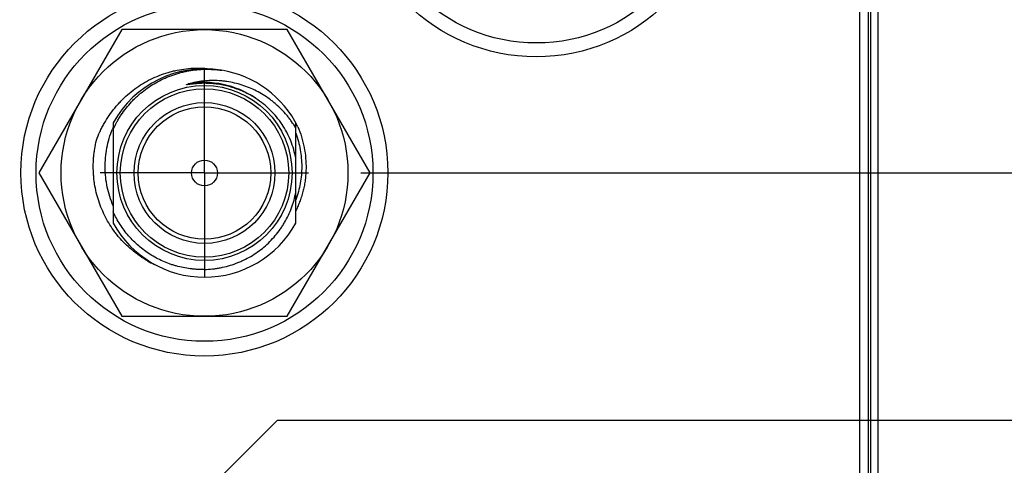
# Model space of a CAD drawing. Header units: inches. Extents: x 0 to 22, y 0 to 17.
# Tile 43 of 98: x 11.671 to 12.851, y 9.37 to 9.905. Entities that reach past the tile are written whole.
import ezdxf

# ---------------------------------------------------------------- set-up
doc = ezdxf.new("R2010")
doc.units = ezdxf.units.IN
doc.header["$LTSCALE"] = 1.21
doc.header["$MEASUREMENT"] = 0
doc.linetypes.add('CENTER', pattern=[0.6, 0.375, -0.075, 0.075, -0.075])
doc.layers.get('0').update_dxf_attribs({"linetype": 'CONTINUOUS'})
doc.layers.add('02___PRT_ALL_AXES', color=7, linetype='CONTINUOUS')
doc.layers.add('DIMENSIONS', color=7, linetype='CONTINUOUS')
doc.styles.get("Standard").update_dxf_attribs({"font": 'txt', "width": 0.8})
doc.dimstyles.new('DIMSTYLE_1', dxfattribs={"dimtxt": 0.125, "dimasz": 0.18, "dimexe": 0.125, "dimexo": 0.0625, "dimgap": 0.03125, "dimtad": 0, "dimtih": 1, "dimtoh": 1, "dimzin": 4, "dimdsep": 46, "dimtxsty": 'STANDARD', "dimblk": '_FILLED', "dimblk1": '_FILLED', "dimblk2": '_FILLED', "dimcen": 0.09, "dimadec": 0, "dimazin": 0, "dimtp": 0.01, "dimtm": 0.01, "dimtfac": 1, "dimtofl": 0, "dimtmove": 0, "dimatfit": 3, "dimldrblk": '_FILLED', "dimfxl": 1, "dimtolj": 1, "dimtzin": 4, "dimarcsym": 0})

# ---------------------------------------------------------------- blocks, each defined once
blk = doc.blocks.new('*D13')
at = {"layer": 'DIMENSIONS', "color": 2, "linetype": 'CONTINUOUS'}
blk.add_line((12.29, 7.6007), (12.29, 6.0138), dxfattribs=at)
at = {"layer": 'DIMENSIONS', "color": 2, "linetype": 'CONTINUOUS', "insert": (12.2275, 5.9513), "char_height": 0.125, "width": 1.525, "attachment_point": 3, "rotation": 90, "line_spacing_factor": 0.9}
blk.add_mtext('4X 4.90{\\Ftxt.shx;\\W1.000000;\\H0.125000; }[124.4]', dxfattribs=at)
blk = doc.blocks.new('_FILLED')
at = {"color": 0, "linetype": 'BYBLOCK'}
blk.add_solid([(0, 0), (-1, 0.1736), (-1, -0.1736)], dxfattribs=at)
blk = doc.blocks.new('*D25')
at = {"layer": 'DIMENSIONS', "color": 2, "linetype": 'CONTINUOUS'}
blk.add_line((12.0796, 9.7212), (13.1372, 9.7212), dxfattribs=at)
at = {"layer": 'DIMENSIONS', "color": 2, "linetype": 'CONTINUOUS', "insert": (13.1997, 9.7837), "char_height": 0.125, "width": 1.125, "attachment_point": 1, "line_spacing_factor": 0.9}
blk.add_mtext('3.07{\\Ftxt.shx;\\W1.000000;\\H0.125000; }[78.1]', dxfattribs=at)
blk = doc.blocks.new('*D26')
at = {"layer": 'DIMENSIONS', "color": 2, "linetype": 'CONTINUOUS'}
blk.add_line((12.4776, 10.0802), (13.1372, 10.0802), dxfattribs=at)
at = {"layer": 'DIMENSIONS', "color": 2, "linetype": 'CONTINUOUS', "insert": (13.1997, 10.1427), "char_height": 0.125, "width": 1.125, "attachment_point": 1, "line_spacing_factor": 0.9}
blk.add_mtext('3.43{\\Ftxt.shx;\\W1.000000;\\H0.125000; }[87.2]', dxfattribs=at)
blk = doc.blocks.new('*D27')
at = {"layer": 'DIMENSIONS', "color": 2, "linetype": 'CONTINUOUS'}
blk.add_line((12.0796, 10.4212), (13.1372, 10.4212), dxfattribs=at)
at = {"layer": 'DIMENSIONS', "color": 2, "linetype": 'CONTINUOUS', "insert": (13.1997, 10.4837), "char_height": 0.125, "width": 1.125, "attachment_point": 1, "line_spacing_factor": 0.9}
blk.add_mtext('3.77{\\Ftxt.shx;\\W1.000000;\\H0.125000; }[95.9]', dxfattribs=at)
blk = doc.blocks.new('*D30')
at = {"layer": 'DIMENSIONS', "color": 2, "linetype": 'CONTINUOUS'}
for p, q in [((11.7808, 9.226), (11.9796, 9.4242)), ((11.9796, 9.4242), (13.1372, 9.4242)), ((10.8112, 9.226), (11.7808, 9.226))]:
    blk.add_line(p, q, dxfattribs=at)
at = {"layer": 'DIMENSIONS', "color": 2, "linetype": 'CONTINUOUS', "insert": (13.1997, 9.4867), "char_height": 0.125, "width": 1.425, "attachment_point": 1, "line_spacing_factor": 0.9}
blk.add_mtext('2X 2.58{\\Ftxt.shx;\\W1.000000;\\H0.125000; }[65.5]', dxfattribs=at)

msp = doc.modelspace()

# ---------------------------------------------------------------- linework, layer by layer
at = {"color": 7, "linetype": 'CONTINUOUS'}
for p, q in [((12.688, 11.5892), (12.688, 6.5242)), ((12.678, 6.5502), (12.678, 11.5552)), ((12.6997, 11.1892), (12.6997, 7.1892)), ((11.7929, 9.8929), (11.6936, 9.7209)), ((11.9915, 9.8929), (11.7929, 9.8929)), ((12.0908, 9.7209), (11.9915, 9.8929)), ((11.8922, 9.8285), (11.8905, 9.8285)), ((11.7827, 9.7812), (11.7827, 9.7733)), ((12.0017, 9.6606), (12.0017, 9.7812)), ((11.7827, 9.7732), (11.7827, 9.6606)), ((11.6936, 9.7209), (11.7929, 9.5489)), ((11.9915, 9.5489), (12.0908, 9.7209)), ((11.7929, 9.5489), (11.9915, 9.5489))]:
    msp.add_line(p, q, dxfattribs=at)
at = {"color": 9, "linetype": 'CONTINUOUS'}
for p, q in [((12.691, 11.1892), (12.691, 7.1892)), ((12.6996, 11.1892), (12.6996, 7.1892))]:
    msp.add_line(p, q, dxfattribs=at)
at = {"color": 7, "linetype": 'CONTINUOUS'}
for centre, radius in [((12.29, 10.0802), 0.22), ((12.2902, 10.0789), 0.202), ((11.892, 9.7212), 0.22), ((11.8922, 9.7209), 0.202), ((11.8922, 9.7209), 0.172), ((11.8922, 9.7209), 0.105), ((11.8922, 9.7209), 0.0845), ((11.8922, 9.7209), 0.0795), ((11.8922, 9.7209), 0.0155)]:
    msp.add_circle(centre, radius, dxfattribs=at)
at = {"color": 9, "linetype": 'CONTINUOUS'}
msp.add_circle((11.8922, 9.7209), 0.101, dxfattribs=at)
at = {"color": 7, "linetype": 'CONTINUOUS'}
for centre, radius, start, end in [((11.8922, 9.7209), 0.125, 80.9503, 151.1635), ((11.8922, 9.7209), 0.125, 26.3984, 80.4922), ((11.8951, 9.7279), 0.1222, 156.8717, 158.0534), ((11.8922, 9.7209), 0.125, 208.8365, 331.1635), ((11.8854, 9.7243), 0.1251, 240.5355, 244.8229)]:
    msp.add_arc(centre, radius, start, end, dxfattribs=at)
at = {"color": 9, "linetype": 'CONTINUOUS'}
msp.add_arc((11.8922, 9.7209), 0.1086, 55.9574, 100.4064, dxfattribs=at)
at = {"color": 7, "linetype": 'CONTINUOUS'}
for points, knots in [([(11.7625, 9.7601), (11.7638, 9.7636), (11.7659, 9.7688), (11.7692, 9.7754), (11.7727, 9.782), (11.7777, 9.7899), (11.7832, 9.7974), (11.7881, 9.803), (11.7931, 9.8085), (11.7999, 9.8149), (11.8086, 9.8219), (11.8179, 9.8281), (11.8276, 9.8335), (11.8378, 9.8381), (11.8466, 9.8411), (11.8538, 9.843), (11.8611, 9.8447), (11.8703, 9.8462), (11.8796, 9.8468), (11.887, 9.8468), (11.8944, 9.8465), (11.9, 9.8459), (11.9037, 9.8453)], [0, 0, 0, 0, 0.062498, 0.093753, 0.125008, 0.187506, 0.250003, 0.281258, 0.312514, 0.37501, 0.437507, 0.500004, 0.5625, 0.624996, 0.687492, 0.718748, 0.750003, 0.812499, 0.874994, 0.906249, 0.937504, 1, 1, 1, 1]), ([(11.7827, 9.7732), (11.7841, 9.7763), (11.7863, 9.7807), (11.7896, 9.7864), (11.7932, 9.792), (11.7981, 9.7987), (11.8034, 9.805), (11.8081, 9.8098), (11.8129, 9.8144), (11.8192, 9.8197), (11.8273, 9.8255), (11.8359, 9.8306), (11.8448, 9.835), (11.854, 9.8386), (11.862, 9.841), (11.8684, 9.8426), (11.8749, 9.8439), (11.8831, 9.845), (11.8914, 9.8455), (11.898, 9.8454), (11.9046, 9.8451), (11.9096, 9.8446), (11.9129, 9.8441)], [0, 0, 0, 0, 0.062496, 0.093751, 0.125005, 0.187501, 0.249998, 0.281252, 0.312507, 0.375004, 0.4375, 0.499997, 0.562494, 0.624991, 0.687488, 0.718743, 0.749998, 0.812495, 0.874993, 0.906247, 0.937502, 1, 1, 1, 1]), ([(11.8905, 9.8285), (11.8896, 9.8284), (11.8882, 9.8284), (11.8863, 9.8283), (11.8849, 9.8282), (11.8835, 9.8282), (11.8821, 9.828), (11.8807, 9.8279), (11.8795, 9.8278), (11.8786, 9.8277), (11.8779, 9.8276), (11.8772, 9.8275), (11.8765, 9.8275), (11.8758, 9.8274), (11.8751, 9.8273), (11.8745, 9.8272), (11.874, 9.8272), (11.8737, 9.8271), (11.8734, 9.8271), (11.873, 9.827), (11.8727, 9.827), (11.8724, 9.8269), (11.8721, 9.8269), (11.872, 9.8269), (11.8718, 9.8269), (11.8716, 9.8269), (11.8714, 9.8268), (11.8713, 9.8268), (11.8712, 9.8268), (11.8711, 9.8268), (11.871, 9.8268), (11.8709, 9.8268), (11.8708, 9.8268), (11.8708, 9.8268), (11.8707, 9.8268), (11.8707, 9.8268), (11.8706, 9.8268), (11.8706, 9.8268), (11.8705, 9.8268), (11.8705, 9.8268), (11.8705, 9.8269), (11.8705, 9.8269), (11.8705, 9.8269), (11.8705, 9.8269), (11.8705, 9.8269), (11.8705, 9.8269), (11.8705, 9.8269), (11.8706, 9.827), (11.8706, 9.827), (11.8706, 9.827), (11.8707, 9.827), (11.8707, 9.8271), (11.8708, 9.8271), (11.8709, 9.8271), (11.8709, 9.8272), (11.871, 9.8272), (11.8711, 9.8272), (11.8713, 9.8273), (11.8714, 9.8273), (11.8716, 9.8274), (11.8718, 9.8274), (11.8719, 9.8275), (11.8721, 9.8275), (11.8723, 9.8276), (11.8725, 9.8277), (11.8726, 9.8277)], [0, 0, 0, 0, 0.125503, 0.188255, 0.251007, 0.313757, 0.376507, 0.439255, 0.502, 0.533371, 0.564741, 0.596109, 0.627476, 0.658839, 0.6902, 0.721555, 0.73723, 0.752902, 0.768572, 0.784239, 0.7999, 0.815555, 0.823379, 0.8312, 0.839017, 0.846829, 0.854635, 0.86243, 0.866323, 0.870211, 0.874093, 0.877966, 0.881827, 0.885669, 0.887578, 0.889476, 0.891356, 0.893205, 0.895, 0.895859, 0.89667, 0.897421, 0.897772, 0.898118, 0.898853, 0.899657, 0.901371, 0.903173, 0.905018, 0.906889, 0.908775, 0.910673, 0.914491, 0.91833, 0.922182, 0.926044, 0.929912, 0.937666, 0.945434, 0.953212, 0.960998, 0.968791, 0.976588, 0.984389, 1, 1, 1, 1]), ([(12.0017, 9.775), (12.0001, 9.7776), (11.9975, 9.7816), (11.9938, 9.7866), (11.9899, 9.7914), (11.9846, 9.7972), (11.9789, 9.8026), (11.9741, 9.8066), (11.9692, 9.8104), (11.9627, 9.8147), (11.9545, 9.8194), (11.946, 9.8233), (11.9372, 9.8265), (11.9282, 9.829), (11.9205, 9.8305), (11.9143, 9.8313), (11.9081, 9.8318), (11.9003, 9.832), (11.8925, 9.8315), (11.8863, 9.8307), (11.8802, 9.8296), (11.8756, 9.8285), (11.8726, 9.8277)], [0, 0, 0, 0, 0.062524, 0.093791, 0.125057, 0.187574, 0.250088, 0.28135, 0.312612, 0.375119, 0.437622, 0.500122, 0.562618, 0.62511, 0.687598, 0.718847, 0.750096, 0.812575, 0.87505, 0.906292, 0.937534, 1, 1, 1, 1]), ([(11.9537, 9.8104), (11.9515, 9.8119), (11.9468, 9.8146), (11.9395, 9.8183), (11.9333, 9.8209), (11.9282, 9.8227), (11.923, 9.8244), (11.9164, 9.826), (11.9098, 9.8272), (11.9044, 9.8279), (11.899, 9.8283), (11.8949, 9.8285), (11.8922, 9.8285)], [0, 0, 0, 0, 0.124975, 0.249957, 0.374945, 0.437451, 0.499959, 0.624957, 0.74996, 0.812472, 0.874988, 1, 1, 1, 1]), ([(12.0017, 9.7383), (12.001, 9.742), (11.9993, 9.7492), (11.9957, 9.7597), (11.991, 9.7698), (11.9853, 9.7794), (11.9787, 9.7883), (11.9711, 9.7966), (11.9628, 9.804), (11.9568, 9.8084), (11.9537, 9.8104)], [0, 0, 0, 0, 0.125003, 0.250003, 0.375003, 0.500004, 0.625003, 0.750003, 0.875001, 1, 1, 1, 1]), ([(11.7827, 9.6815), (11.7811, 9.6851), (11.7784, 9.6925), (11.7753, 9.7039), (11.7735, 9.7156), (11.7728, 9.7274), (11.7733, 9.7393), (11.7749, 9.751), (11.7777, 9.7625), (11.7803, 9.77), (11.7818, 9.7736)], [0, 0, 0, 0, 0.124999, 0.249996, 0.374994, 0.499994, 0.624994, 0.749994, 0.874994, 1, 1, 1, 1]), ([(12.0017, 9.7685), (12.0029, 9.7653), (12.0049, 9.7589), (12.0071, 9.7489), (12.0084, 9.7388), (12.0089, 9.7287), (12.0085, 9.7185), (12.0071, 9.7084), (12.0049, 9.6985), (12.0029, 9.692), (12.0017, 9.6888)], [0, 0, 0, 0, 0.125002, 0.250002, 0.375003, 0.500003, 0.625003, 0.750003, 0.875001, 1, 1, 1, 1]), ([(12.0042, 9.7764), (12.0059, 9.7725), (12.0088, 9.7643), (12.0119, 9.7517), (12.0137, 9.7388), (12.0141, 9.728), (12.0136, 9.7193), (12.013, 9.7129), (12.012, 9.7064), (12.0106, 9.7001), (12.0089, 9.6938), (12.0069, 9.6876), (12.0045, 9.6816), (12.0027, 9.6777), (12.0018, 9.6757)], [0, 0, 0, 0, 0.12498, 0.249958, 0.374937, 0.499914, 0.562425, 0.624936, 0.687447, 0.749957, 0.812468, 0.874979, 0.937489, 1, 1, 1, 1]), ([(11.8239, 9.6155), (11.8208, 9.6172), (11.8164, 9.62), (11.8106, 9.6241), (11.8051, 9.6284), (11.7985, 9.6342), (11.7924, 9.6405), (11.7879, 9.6459), (11.7835, 9.6514), (11.7786, 9.6587), (11.7733, 9.6678), (11.7689, 9.6774), (11.7652, 9.6873), (11.7623, 9.6974), (11.7606, 9.706), (11.7596, 9.713), (11.759, 9.72), (11.7586, 9.7288), (11.759, 9.7376), (11.7597, 9.7446), (11.7607, 9.7515), (11.7617, 9.7567), (11.7625, 9.7601)], [0, 0, 0, 0, 0.062496, 0.093751, 0.125005, 0.187501, 0.249998, 0.281252, 0.312507, 0.375004, 0.4375, 0.499997, 0.562494, 0.624991, 0.687488, 0.718743, 0.749998, 0.812495, 0.874993, 0.906247, 0.937502, 1, 1, 1, 1]), ([(11.8922, 9.6051), (11.8955, 9.6052), (11.9003, 9.6055), (11.9067, 9.6064), (11.9131, 9.6075), (11.9209, 9.6093), (11.9286, 9.6119), (11.9346, 9.6143), (11.9405, 9.617), (11.9477, 9.6207), (11.9558, 9.626), (11.9635, 9.6319), (11.9707, 9.6385), (11.9772, 9.6457), (11.9822, 9.6521), (11.9858, 9.6574), (11.9891, 9.6629), (11.9929, 9.6701), (11.9961, 9.6776), (11.9982, 9.6837), (12, 9.6899), (12.0011, 9.6946), (12.0017, 9.6978)], [0, 0, 0, 0, 0.062498, 0.093753, 0.125009, 0.187506, 0.250003, 0.281259, 0.312514, 0.375011, 0.437507, 0.500004, 0.5625, 0.624997, 0.687493, 0.718748, 0.750003, 0.812499, 0.874995, 0.906249, 0.937504, 1, 1, 1, 1]), ([(11.8922, 9.6051), (11.8894, 9.6051), (11.8851, 9.6051), (11.8794, 9.6055), (11.8737, 9.6061), (11.8666, 9.6073), (11.8597, 9.6089), (11.8542, 9.6105), (11.8488, 9.6124), (11.8421, 9.615), (11.8344, 9.6188), (11.827, 9.6231), (11.82, 9.628), (11.8132, 9.6333), (11.807, 9.6392), (11.8011, 9.6454), (11.7957, 9.6521), (11.7908, 9.6592), (11.7864, 9.6665), (11.7839, 9.6717), (11.7827, 9.6743)], [0, 0, 0, 0, 0.062498, 0.093753, 0.125007, 0.187505, 0.250003, 0.281257, 0.312512, 0.37501, 0.437509, 0.500007, 0.562506, 0.625005, 0.687504, 0.750003, 0.812502, 0.875001, 0.937501, 1, 1, 1, 1])]:
    msp.add_open_spline(points, degree=3, knots=knots, dxfattribs=at)
at = {"layer": '02___PRT_ALL_AXES', "color": 7, "linetype": 'CENTER'}
for q in [(11.892, 9.8463), (11.7669, 9.7212), (12.0171, 9.7212), (11.892, 9.5961)]:
    msp.add_line((11.892, 9.7212), q, dxfattribs=at)

# ---------------------------------------------------------------- dimensions: what is measured, and where the dimension line sits
at = {"layer": 'DIMENSIONS', "color": 2, "linetype": 'CONTINUOUS'}
for feature_location, offset, dtype, origin, text, picture, middle in [((12.29, 7.6007), (0, -1.587), 1, (7.394, 11.4672), '4X <>', '*D13', (12.29, 5.1888)), ((10.8112, 9.226), (2.326, 0.1982), 0, (10.7487, 6.6463), '2X <>', '*D30', (13.9122, 9.4242))]:
    dim = msp.add_ordinate_dim(feature_location=feature_location, offset=offset, dtype=dtype, origin=origin, text=text, dimstyle='DIMSTYLE_1', dxfattribs=at)
    dim.commit()
    dim.dimension.update_dxf_attribs({"geometry": picture, "text_midpoint": middle})
for feature_location, offset, origin, picture, middle in [((12.0796, 10.4212), (1.0577, 0), (12.0171, 6.6463), '*D27', (13.7622, 10.4212)), ((12.4776, 10.0802), (0.6596, 0), (12.4151, 6.6463), '*D26', (13.7622, 10.0802)), ((12.0796, 9.7212), (1.0577, 0), (12.0171, 6.6463), '*D25', (13.7622, 9.7212))]:
    dim = msp.add_ordinate_dim(feature_location=feature_location, offset=offset, dtype=0, origin=origin, dimstyle='DIMSTYLE_1', dxfattribs=at)
    dim.commit()
    dim.dimension.update_dxf_attribs({"geometry": picture, "text_midpoint": middle})

doc.saveas('drawing.dxf')
